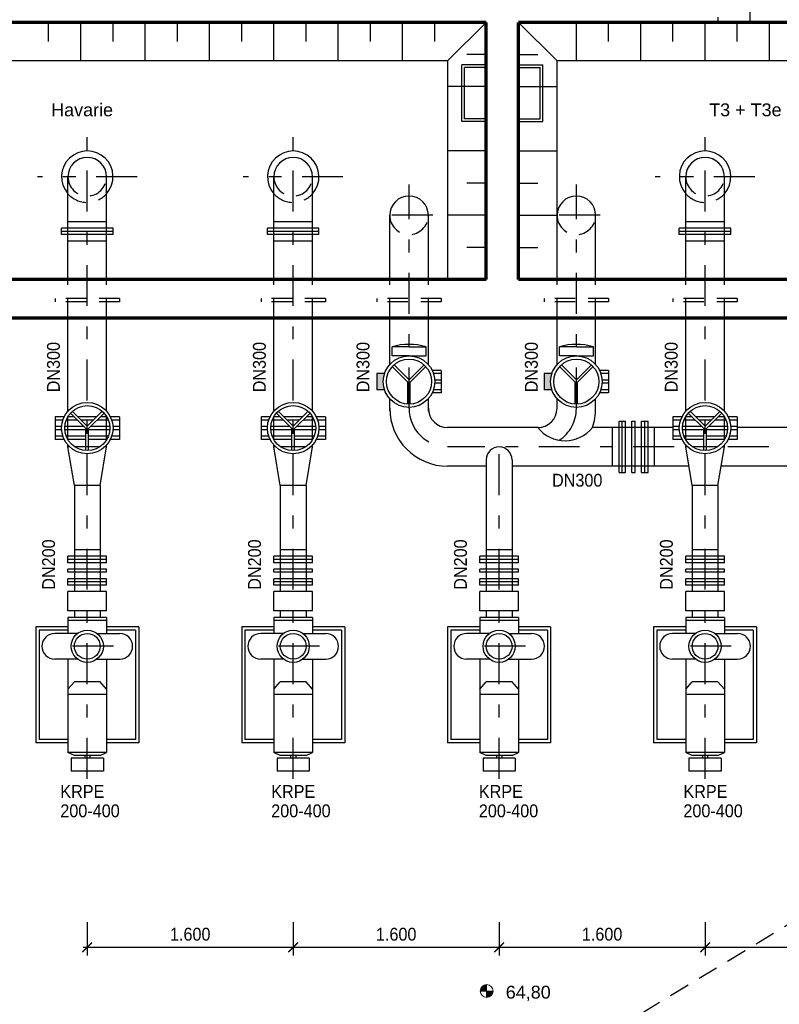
# Model space of a CAD drawing. Header units: metres. Extents: x -5 to 93, y -48 to 79.
# Tile 19 of 91: x 33.2 to 39.1, y -23.24 to -15.59. Entities that reach past the tile are written whole.
import ezdxf

# ---------------------------------------------------------------- set-up
doc = ezdxf.new("R2010")
doc.units = ezdxf.units.M
doc.header["$LTSCALE"] = 0.05
doc.header["$PDMODE"] = 35
doc.header["$PDSIZE"] = 0.1
doc.linetypes.add('STRICHPUNKT2', pattern=[12.7, 6.35, -3.175, 0, -3.175])
doc.linetypes.add('VERDECKT2', pattern=[4.7625, 3.175, -1.5875])
for name, color, linetype, lineweight in [('Beschrifttung', 7, 'Continuous', 18), ('Rohre', 160, 'Continuous', 30), ('Rohre_mitte', 160, 'STRICHPUNKT2', 25), ('Rohre_verdeckt', 160, 'VERDECKT2', 25), ('Sonstiges-1', 3, 'Continuous', 25), ('Wand', 6, 'Continuous', 70)]:
    doc.layers.add(name, color=color, linetype=linetype, lineweight=lineweight)
doc.layers.add('Rohre_Schraffur', color=253, linetype='Continuous')
doc.layers.add('Rohre_Text', color=160, linetype='Continuous')
doc.styles.add('Arial', font='arial.ttf', dxfattribs={"width": 0.9})
doc.styles.get("Standard").update_dxf_attribs({"font": 'arial.ttf'})
doc.dimstyles.new('AEC Bemassung 1-50', dxfattribs={"dimtxt": 0.1, "dimasz": 0.075, "dimexe": 0.0625, "dimexo": 0, "dimgap": 0.05, "dimtad": 1, "dimdec": 3, "dimrnd": 0.005, "dimzin": 1, "dimdsep": 46, "dimtxsty": 'Arial', "dimblk": 'ARCHTICK', "dimcen": 0.125, "dimdle": 0.03125, "dimazin": 0, "dimtfac": 1, "dimtdec": 3, "dimtix": 1, "dimtmove": 2, "dimatfit": 2, "dimfxl": 1, "dimtolj": 1, "dimtzin": 0, "dimarcsym": 0})

# ---------------------------------------------------------------- blocks, each defined once
blk = doc.blocks.new('KOTE')
for p, q in [((-0.25, 0), (0.25, 0)), ((0, -0.25), (0, 0.25))]:
    blk.add_line(p, q)
at = {"const_width": 0.075}
for points in [[(0, 0.2125, 0.4142136), (-0.2125, 0, 1)], [(0.2125, 0, -0.4142136), (0, -0.2125, -1)]]:
    blk.add_lwpolyline(points, format="xyb", dxfattribs=at)
blk.add_circle((0, 0), 0.25)
for points in [[(-0.25, 0), (0, 0), (0, 0.25)], [(0, -0.25), (0, 0), (0.25, 0)]]:
    blk.add_solid(points)
blk = doc.blocks.new('_ArchTick')
at = {"color": 0, "linetype": 'ByBlock', "const_width": 0.15}
blk.add_lwpolyline([(-0.5, -0.5), (0.5, 0.5)], dxfattribs=at)
blk = doc.blocks.new('*D94')
at = {"layer": 'Defpoints', "color": 0, "transparency": 16777216}
for p in [(33.7254, -22.6054), (35.3254, -22.6054), (35.3254, -22.8001)]:
    blk.add_point(p, dxfattribs=at)
at = {"layer": 'Rohre_Text', "color": 0, "lineweight": -2, "transparency": 16777216}
for p, q in [((33.7254, -22.6054), (33.7254, -22.8626)), ((35.3254, -22.6054), (35.3254, -22.8626)), ((33.6941, -22.8001), (35.3566, -22.8001))]:
    blk.add_line(p, q, dxfattribs=at)
at = {"layer": 'Rohre_Text', "color": 0, "lineweight": -2, "transparency": 16777216, "xscale": 0.075, "yscale": 0.075, "zscale": 0.075, "rotation": 180}
blk.add_blockref('_ArchTick', (33.7254, -22.8001), dxfattribs=at)
at = {"layer": 'Rohre_Text', "color": 0, "lineweight": -2, "transparency": 16777216, "xscale": 0.075, "yscale": 0.075, "zscale": 0.075}
blk.add_blockref('_ArchTick', (35.3254, -22.8001), dxfattribs=at)
at = {"layer": 'Rohre_Text', "color": 0, "transparency": 16777216, "insert": (34.5254, -22.699), "char_height": 0.1, "attachment_point": 5, "style": 'Arial'}
blk.add_mtext('\\A1;1.600', dxfattribs=at)
blk = doc.blocks.new('*D95')
at = {"layer": 'Defpoints', "color": 0, "transparency": 16777216}
for p in [(35.3254, -22.6054), (36.9254, -22.6054), (36.9254, -22.8001)]:
    blk.add_point(p, dxfattribs=at)
at = {"layer": 'Rohre_Text', "color": 0, "lineweight": -2, "transparency": 16777216}
for p, q in [((35.3254, -22.6054), (35.3254, -22.8626)), ((36.9254, -22.6054), (36.9254, -22.8626)), ((35.2941, -22.8001), (36.9566, -22.8001))]:
    blk.add_line(p, q, dxfattribs=at)
at = {"layer": 'Rohre_Text', "color": 0, "lineweight": -2, "transparency": 16777216, "xscale": 0.075, "yscale": 0.075, "zscale": 0.075, "rotation": 180}
blk.add_blockref('_ArchTick', (35.3254, -22.8001), dxfattribs=at)
at = {"layer": 'Rohre_Text', "color": 0, "lineweight": -2, "transparency": 16777216, "xscale": 0.075, "yscale": 0.075, "zscale": 0.075}
blk.add_blockref('_ArchTick', (36.9254, -22.8001), dxfattribs=at)
at = {"layer": 'Rohre_Text', "color": 0, "transparency": 16777216, "insert": (36.1254, -22.699), "char_height": 0.1, "attachment_point": 5, "style": 'Arial'}
blk.add_mtext('\\A1;1.600', dxfattribs=at)
blk = doc.blocks.new('*D96')
at = {"layer": 'Defpoints', "color": 0, "transparency": 16777216}
for p in [(36.9254, -22.6054), (38.5254, -22.6054), (38.5254, -22.8001)]:
    blk.add_point(p, dxfattribs=at)
at = {"layer": 'Rohre_Text', "color": 0, "lineweight": -2, "transparency": 16777216}
for p, q in [((36.9254, -22.6054), (36.9254, -22.8626)), ((38.5254, -22.6054), (38.5254, -22.8626)), ((36.8941, -22.8001), (38.5566, -22.8001))]:
    blk.add_line(p, q, dxfattribs=at)
at = {"layer": 'Rohre_Text', "color": 0, "lineweight": -2, "transparency": 16777216, "xscale": 0.075, "yscale": 0.075, "zscale": 0.075, "rotation": 180}
blk.add_blockref('_ArchTick', (36.9254, -22.8001), dxfattribs=at)
at = {"layer": 'Rohre_Text', "color": 0, "lineweight": -2, "transparency": 16777216, "xscale": 0.075, "yscale": 0.075, "zscale": 0.075}
blk.add_blockref('_ArchTick', (38.5254, -22.8001), dxfattribs=at)
at = {"layer": 'Rohre_Text', "color": 0, "transparency": 16777216, "insert": (37.7254, -22.699), "char_height": 0.1, "attachment_point": 5, "style": 'Arial'}
blk.add_mtext('\\A1;1.600', dxfattribs=at)
blk = doc.blocks.new('*D97')
at = {"layer": 'Defpoints', "color": 0, "transparency": 16777216}
for p in [(40.1254, -22.3261), (38.5254, -22.6054), (40.1254, -22.8001)]:
    blk.add_point(p, dxfattribs=at)
at = {"layer": 'Rohre_Text', "color": 0, "lineweight": -2, "transparency": 16777216}
for p, q in [((40.1254, -22.3261), (40.1254, -22.8626)), ((38.5254, -22.6054), (38.5254, -22.8626)), ((38.4941, -22.8001), (40.1566, -22.8001))]:
    blk.add_line(p, q, dxfattribs=at)
at = {"layer": 'Rohre_Text', "color": 0, "lineweight": -2, "transparency": 16777216, "xscale": 0.075, "yscale": 0.075, "zscale": 0.075, "rotation": 180}
blk.add_blockref('_ArchTick', (38.5254, -22.8001), dxfattribs=at)
at = {"layer": 'Rohre_Text', "color": 0, "lineweight": -2, "transparency": 16777216, "xscale": 0.075, "yscale": 0.075, "zscale": 0.075}
blk.add_blockref('_ArchTick', (40.1254, -22.8001), dxfattribs=at)
at = {"layer": 'Rohre_Text', "color": 0, "transparency": 16777216, "insert": (39.3254, -22.699), "char_height": 0.1, "attachment_point": 5, "style": 'Arial'}
blk.add_mtext('\\A1;1.600', dxfattribs=at)

msp = doc.modelspace()

# ---------------------------------------------------------------- hatches: boundary and pattern name
at = {"layer": 'Rohre_Schraffur'}
for points in [[(36.0254, -18.4034, -0.079442), (36.0354, -18.341), (35.9754, -18.341), (35.9754, -18.466), (36.0355, -18.466, -0.079805)], [(37.3254, -18.4034, -0.079442), (37.3354, -18.341), (37.2754, -18.341), (37.2754, -18.466), (37.3355, -18.466, -0.079805)]]:
    msp.add_hatch(color=256, dxfattribs=at).paths.add_polyline_path(points)

# ---------------------------------------------------------------- linework, layer by layer
at = {"layer": 'Rohre'}
for p, q in [((33.5754, -17.6104), (33.5754, -16.8104)), ((33.8754, -17.6104), (33.8754, -16.8104)), ((35.1754, -17.6104), (35.1754, -16.8104)), ((35.4754, -17.6104), (35.4754, -16.8104)), ((38.3754, -17.6104), (38.3754, -16.8104)), ((38.6754, -17.6104), (38.6754, -16.8104)), ((36.0754, -17.6104), (36.0754, -17.1104)), ((36.3754, -17.6104), (36.3754, -17.1104)), ((37.3754, -17.6104), (37.3754, -17.1104)), ((37.6754, -17.6104), (37.6754, -17.1104)), ((33.9254, -17.2104), (33.5254, -17.2104)), ((33.5254, -17.2354), (33.5254, -17.2104)), ((33.8754, -17.1604), (33.5754, -17.1604)), ((33.9254, -17.2354), (33.9254, -17.2104)), ((35.5254, -17.2104), (35.1254, -17.2104)), ((35.1254, -17.2354), (35.1254, -17.2104)), ((35.4754, -17.1604), (35.1754, -17.1604)), ((35.5254, -17.2354), (35.5254, -17.2104)), ((38.7254, -17.2104), (38.3254, -17.2104)), ((38.3254, -17.2354), (38.3254, -17.2104)), ((38.6754, -17.1604), (38.3754, -17.1604)), ((38.7254, -17.2354), (38.7254, -17.2104)), ((33.9254, -17.2354), (33.5254, -17.2354)), ((33.5254, -17.2604), (33.5254, -17.2354)), ((33.9254, -17.2354), (33.5254, -17.2354)), ((33.9254, -17.2604), (33.5254, -17.2604)), ((33.9254, -17.2604), (33.9254, -17.2354)), ((35.5254, -17.2354), (35.1254, -17.2354)), ((35.1254, -17.2604), (35.1254, -17.2354)), ((35.5254, -17.2354), (35.1254, -17.2354)), ((35.5254, -17.2604), (35.1254, -17.2604)), ((35.5254, -17.2604), (35.5254, -17.2354)), ((38.7254, -17.2354), (38.3254, -17.2354)), ((38.3254, -17.2604), (38.3254, -17.2354)), ((38.7254, -17.2354), (38.3254, -17.2354)), ((38.7254, -17.2604), (38.3254, -17.2604)), ((38.7254, -17.2604), (38.7254, -17.2354)), ((33.8754, -17.3104), (33.5754, -17.3104)), ((35.4754, -17.3104), (35.1754, -17.3104)), ((38.6754, -17.3104), (38.3754, -17.3104)), ((33.5754, -18.6321), (33.5754, -17.9104)), ((33.8754, -18.6321), (33.8754, -17.9104)), ((35.1754, -18.6321), (35.1754, -17.9104)), ((35.4754, -18.6321), (35.4754, -17.9104)), ((36.0754, -18.2711), (36.0754, -17.9104)), ((36.3754, -18.2711), (36.3754, -17.9104)), ((37.3754, -18.2711), (37.3754, -17.9104)), ((37.6754, -18.2711), (37.6754, -17.9104)), ((38.3754, -18.6321), (38.3754, -17.9104)), ((38.6754, -18.6321), (38.6754, -17.9104)), ((36.2254, -18.1334), (36.0933, -18.1334)), ((36.0933, -18.2034), (36.0933, -18.1334)), ((36.2254, -18.1334), (36.3575, -18.1334)), ((36.3575, -18.2034), (36.3575, -18.1334)), ((37.5254, -18.1334), (37.3933, -18.1334)), ((37.3933, -18.2034), (37.3933, -18.1334)), ((37.5254, -18.1334), (37.6575, -18.1334)), ((37.6575, -18.2034), (37.6575, -18.1334)), ((36.2254, -18.2034), (36.0933, -18.2034)), ((36.2254, -18.2034), (36.3575, -18.2034)), ((37.5254, -18.2034), (37.3933, -18.2034)), ((37.5254, -18.2034), (37.6575, -18.2034)), ((36.0946, -18.2867), (36.2154, -18.4075)), ((36.1087, -18.2726), (36.2254, -18.3893)), ((36.3421, -18.2726), (36.2254, -18.3893)), ((36.3562, -18.2867), (36.2354, -18.4075)), ((37.3946, -18.2867), (37.5154, -18.4075)), ((37.4087, -18.2726), (37.5254, -18.3893)), ((37.6421, -18.2726), (37.5254, -18.3893)), ((37.6562, -18.2867), (37.5354, -18.4075)), ((35.9754, -18.341), (35.9754, -18.466)), ((36.0354, -18.341), (35.9754, -18.341)), ((36.4754, -18.316), (36.4053, -18.316)), ((36.4754, -18.341), (36.4154, -18.341)), ((36.4754, -18.316), (36.4754, -18.491)), ((37.2754, -18.341), (37.2754, -18.466)), ((37.3354, -18.341), (37.2754, -18.341)), ((37.7754, -18.316), (37.7053, -18.316)), ((37.7754, -18.341), (37.7154, -18.341)), ((37.7754, -18.316), (37.7754, -18.491)), ((35.9754, -18.391), (35.9754, -18.416)), ((36.2154, -18.5784), (36.2154, -18.4075)), ((36.2354, -18.5784), (36.2354, -18.4075)), ((36.4754, -18.391), (36.425, -18.391)), ((36.4754, -18.416), (36.425, -18.416)), ((36.4754, -18.391), (36.4754, -18.416)), ((37.2754, -18.391), (37.2754, -18.416)), ((37.5154, -18.5784), (37.5154, -18.4075)), ((37.5354, -18.5784), (37.5354, -18.4075)), ((37.7754, -18.391), (37.725, -18.391)), ((37.7754, -18.416), (37.725, -18.416)), ((37.7754, -18.391), (37.7754, -18.416)), ((36.0355, -18.466), (35.9754, -18.466)), ((36.4754, -18.491), (36.4052, -18.491)), ((36.4754, -18.466), (36.4153, -18.466)), ((36.4754, -18.466), (36.4754, -18.491)), ((37.3355, -18.466), (37.2754, -18.466)), ((37.7754, -18.491), (37.7052, -18.491)), ((37.7754, -18.466), (37.7153, -18.466)), ((37.7754, -18.466), (37.7754, -18.491)), ((36.0754, -18.6321), (36.0754, -18.5357)), ((36.0754, -18.6104), (36.0754, -18.5357)), ((36.3754, -18.6104), (36.3754, -18.5357)), ((36.3754, -18.6321), (36.3754, -18.5357)), ((37.3754, -18.6104), (37.3754, -18.5357)), ((37.6754, -18.6321), (37.6754, -18.5357)), ((33.5754, -18.8545), (33.5754, -18.6743)), ((33.5946, -18.6477), (33.7154, -18.7685)), ((33.6087, -18.6336), (33.7254, -18.7503)), ((33.8421, -18.6336), (33.7254, -18.7503)), ((33.8562, -18.6477), (33.7354, -18.7685)), ((33.8754, -18.8545), (33.8754, -18.6743)), ((35.1754, -18.8545), (35.1754, -18.6743)), ((35.1946, -18.6477), (35.3154, -18.7685)), ((35.2087, -18.6336), (35.3254, -18.7503)), ((35.4421, -18.6336), (35.3254, -18.7503)), ((35.4562, -18.6477), (35.3354, -18.7685)), ((35.4754, -18.8545), (35.4754, -18.6743)), ((38.3754, -18.8545), (38.3754, -18.6743)), ((38.3946, -18.6477), (38.5154, -18.7685)), ((38.4087, -18.6336), (38.5254, -18.7503)), ((38.6421, -18.6336), (38.5254, -18.7503)), ((38.6562, -18.6477), (38.5354, -18.7685)), ((38.6754, -18.8545), (38.6754, -18.6743)), ((33.4754, -18.677), (33.4754, -18.852)), ((33.5455, -18.677), (33.4754, -18.677)), ((33.5354, -18.702), (33.4754, -18.702)), ((33.6489, -18.702), (33.5619, -18.702)), ((33.6239, -18.677), (33.5738, -18.677)), ((33.7986, -18.677), (33.6522, -18.677)), ((33.7736, -18.702), (33.6772, -18.702)), ((33.8889, -18.702), (33.8019, -18.702)), ((33.877, -18.677), (33.8269, -18.677)), ((33.9754, -18.677), (33.9053, -18.677)), ((33.9754, -18.702), (33.9154, -18.702)), ((33.9754, -18.677), (33.9754, -18.852)), ((35.0754, -18.677), (35.0754, -18.852)), ((35.1455, -18.677), (35.0754, -18.677)), ((35.1354, -18.702), (35.0754, -18.702)), ((35.2489, -18.702), (35.1619, -18.702)), ((35.2239, -18.677), (35.1738, -18.677)), ((35.3986, -18.677), (35.2522, -18.677)), ((35.3736, -18.702), (35.2772, -18.702)), ((35.4889, -18.702), (35.4019, -18.702)), ((35.477, -18.677), (35.4269, -18.677)), ((35.5754, -18.677), (35.5053, -18.677)), ((35.5754, -18.702), (35.5154, -18.702)), ((35.5754, -18.677), (35.5754, -18.852)), ((37.8571, -19.1105), (37.8571, -18.7103)), ((37.8571, -18.7103), (37.8821, -18.7103)), ((37.8821, -19.1105), (37.8821, -18.7103)), ((37.8821, -19.1105), (37.8821, -18.7103)), ((37.8821, -18.7103), (37.9071, -18.7103)), ((37.9071, -19.1105), (37.9071, -18.7103)), ((37.9571, -19.1105), (37.9571, -18.7103)), ((37.9571, -18.7103), (37.9821, -18.7103)), ((37.9821, -19.1105), (37.9821, -18.7103)), ((38.0321, -19.1105), (38.0321, -18.7103)), ((38.0321, -18.7103), (38.0571, -18.7103)), ((38.0571, -19.1105), (38.0571, -18.7103)), ((38.0571, -19.1105), (38.0571, -18.7103)), ((38.0571, -18.7103), (38.0821, -18.7103)), ((38.0821, -19.1105), (38.0821, -18.7103)), ((38.2754, -18.677), (38.2754, -18.852)), ((38.3455, -18.677), (38.2754, -18.677)), ((38.3354, -18.702), (38.2754, -18.702)), ((38.4489, -18.702), (38.3619, -18.702)), ((38.4239, -18.677), (38.3738, -18.677)), ((38.5986, -18.677), (38.4522, -18.677)), ((38.5736, -18.702), (38.4772, -18.702)), ((38.6889, -18.702), (38.6019, -18.702)), ((38.677, -18.677), (38.6269, -18.677)), ((38.7754, -18.677), (38.7053, -18.677)), ((38.7754, -18.702), (38.7154, -18.702)), ((38.7754, -18.677), (38.7754, -18.852)), ((33.5258, -18.752), (33.4754, -18.752)), ((33.4754, -18.752), (33.4754, -18.777)), ((33.5258, -18.777), (33.4754, -18.777)), ((33.5355, -18.827), (33.4754, -18.827)), ((33.4754, -18.827), (33.4754, -18.852)), ((33.6989, -18.752), (33.5508, -18.752)), ((33.7154, -18.777), (33.5509, -18.777)), ((33.7154, -18.827), (33.562, -18.827)), ((33.7154, -18.9394), (33.7154, -18.7685)), ((33.7354, -18.9394), (33.7354, -18.7685)), ((33.8999, -18.777), (33.7354, -18.777)), ((33.8888, -18.827), (33.7354, -18.827)), ((33.9, -18.752), (33.7519, -18.752)), ((33.9754, -18.827), (33.9153, -18.827)), ((33.9754, -18.752), (33.925, -18.752)), ((33.9754, -18.777), (33.925, -18.777)), ((33.9754, -18.752), (33.9754, -18.777)), ((33.9754, -18.827), (33.9754, -18.852)), ((35.1258, -18.752), (35.0754, -18.752)), ((35.0754, -18.752), (35.0754, -18.777)), ((35.1258, -18.777), (35.0754, -18.777)), ((35.1355, -18.827), (35.0754, -18.827)), ((35.0754, -18.827), (35.0754, -18.852)), ((35.2989, -18.752), (35.1508, -18.752)), ((35.3154, -18.777), (35.1509, -18.777)), ((35.3154, -18.827), (35.162, -18.827)), ((35.3154, -18.9394), (35.3154, -18.7685)), ((35.3354, -18.9394), (35.3354, -18.7685)), ((35.4999, -18.777), (35.3354, -18.777)), ((35.4888, -18.827), (35.3354, -18.827)), ((35.5, -18.752), (35.3519, -18.752)), ((35.5754, -18.827), (35.5153, -18.827)), ((35.5754, -18.752), (35.525, -18.752)), ((35.5754, -18.777), (35.525, -18.777)), ((35.5754, -18.752), (35.5754, -18.777)), ((35.5754, -18.827), (35.5754, -18.852)), ((37.2254, -18.7604), (36.5254, -18.7604)), ((38.2754, -18.7604), (37.6497, -18.7604)), ((37.8071, -19.0605), (37.8071, -18.7604)), ((38.1321, -19.0605), (38.1321, -18.7604)), ((38.3258, -18.752), (38.2754, -18.752)), ((38.2754, -18.752), (38.2754, -18.777)), ((38.3258, -18.777), (38.2754, -18.777)), ((38.3355, -18.827), (38.2754, -18.827)), ((38.2754, -18.827), (38.2754, -18.852)), ((38.4989, -18.752), (38.3508, -18.752)), ((38.5154, -18.777), (38.3509, -18.777)), ((38.5154, -18.827), (38.362, -18.827)), ((38.5154, -18.9394), (38.5154, -18.7685)), ((38.5354, -18.9394), (38.5354, -18.7685)), ((38.6999, -18.777), (38.5354, -18.777)), ((38.6888, -18.827), (38.5354, -18.827)), ((38.7, -18.752), (38.5519, -18.752)), ((38.7754, -18.827), (38.7153, -18.827)), ((38.7754, -18.752), (38.725, -18.752)), ((38.7754, -18.777), (38.725, -18.777)), ((38.7754, -18.752), (38.7754, -18.777)), ((41.2254, -18.7604), (38.7754, -18.7604)), ((38.7754, -18.827), (38.7754, -18.852)), ((33.5456, -18.852), (33.4754, -18.852)), ((33.7154, -18.852), (33.5739, -18.852)), ((33.5754, -18.9104), (33.5754, -18.8967)), ((33.8769, -18.852), (33.7354, -18.852)), ((33.8754, -18.9104), (33.8754, -18.8967)), ((33.9754, -18.852), (33.9052, -18.852)), ((35.1456, -18.852), (35.0754, -18.852)), ((35.3154, -18.852), (35.1739, -18.852)), ((35.1754, -18.9104), (35.1754, -18.8967)), ((35.4769, -18.852), (35.3354, -18.852)), ((35.4754, -18.9104), (35.4754, -18.8967)), ((35.5754, -18.852), (35.5052, -18.852)), ((38.3456, -18.852), (38.2754, -18.852)), ((38.5154, -18.852), (38.3739, -18.852)), ((38.3754, -18.9104), (38.3754, -18.8967)), ((38.6769, -18.852), (38.5354, -18.852)), ((38.6754, -18.9104), (38.6754, -18.8967)), ((38.7754, -18.852), (38.7052, -18.852)), ((33.6254, -19.2104), (33.5754, -18.9104)), ((33.5887, -18.9104), (33.5754, -18.9104)), ((33.8218, -18.9104), (33.629, -18.9104)), ((33.8254, -19.2104), (33.8754, -18.9104)), ((33.8754, -18.9104), (33.862, -18.9104)), ((35.1887, -18.9104), (35.1754, -18.9104)), ((35.2254, -19.2104), (35.1754, -18.9104)), ((35.4218, -18.9104), (35.229, -18.9104)), ((35.4254, -19.2104), (35.4754, -18.9104)), ((35.4754, -18.9104), (35.462, -18.9104)), ((38.3887, -18.9104), (38.3754, -18.9104)), ((38.4254, -19.2104), (38.3754, -18.9104)), ((38.6218, -18.9104), (38.429, -18.9104)), ((38.6254, -19.2104), (38.6754, -18.9104)), ((38.6754, -18.9104), (38.662, -18.9104)), ((36.8254, -19.0104), (36.8254, -20.0354)), ((37.0254, -19.0104), (37.0254, -20.0354)), ((36.8254, -19.0604), (36.5254, -19.0604)), ((38.4004, -19.0604), (37.0254, -19.0604)), ((37.8571, -19.1105), (37.8821, -19.1105)), ((37.8821, -19.1105), (37.9071, -19.1105)), ((37.9571, -19.1105), (37.9821, -19.1105)), ((38.0321, -19.1105), (38.0571, -19.1105)), ((38.0571, -19.1105), (38.0821, -19.1105)), ((41.2254, -19.0604), (38.6504, -19.0604)), ((33.6254, -19.2104), (33.6254, -20.0354)), ((33.8254, -19.2104), (33.6254, -19.2104)), ((33.8254, -19.2104), (33.8254, -20.0354)), ((35.4254, -19.2104), (35.2254, -19.2104)), ((35.2254, -19.2104), (35.2254, -20.0354)), ((35.4254, -19.2104), (35.4254, -20.0354)), ((38.6254, -19.2104), (38.4254, -19.2104)), ((38.4254, -19.2104), (38.4254, -20.0354)), ((38.6254, -19.2104), (38.6254, -20.0354)), ((33.8254, -19.7104), (33.6254, -19.7104)), ((35.4254, -19.7104), (35.2254, -19.7104)), ((37.0254, -19.7104), (36.8254, -19.7104)), ((38.6254, -19.7104), (38.4254, -19.7104)), ((33.8754, -19.7604), (33.5754, -19.7604)), ((33.5754, -19.7854), (33.5754, -19.7604)), ((33.8754, -19.7854), (33.5754, -19.7854)), ((33.5754, -19.8104), (33.5754, -19.7854)), ((33.8754, -19.7854), (33.5754, -19.7854)), ((33.8754, -19.8104), (33.5754, -19.8104)), ((33.8754, -19.7854), (33.8754, -19.7604)), ((33.8754, -19.8104), (33.8754, -19.7854)), ((35.4754, -19.7604), (35.1754, -19.7604)), ((35.1754, -19.7854), (35.1754, -19.7604)), ((35.4754, -19.7854), (35.1754, -19.7854)), ((35.1754, -19.8104), (35.1754, -19.7854)), ((35.4754, -19.7854), (35.1754, -19.7854)), ((35.4754, -19.8104), (35.1754, -19.8104)), ((35.4754, -19.7854), (35.4754, -19.7604)), ((35.4754, -19.8104), (35.4754, -19.7854)), ((37.0754, -19.7604), (36.7754, -19.7604)), ((36.7754, -19.7854), (36.7754, -19.7604)), ((37.0754, -19.7854), (36.7754, -19.7854)), ((36.7754, -19.8104), (36.7754, -19.7854)), ((37.0754, -19.7854), (36.7754, -19.7854)), ((37.0754, -19.8104), (36.7754, -19.8104)), ((37.0754, -19.7854), (37.0754, -19.7604)), ((37.0754, -19.8104), (37.0754, -19.7854)), ((38.6754, -19.7604), (38.3754, -19.7604)), ((38.3754, -19.7854), (38.3754, -19.7604)), ((38.6754, -19.7854), (38.3754, -19.7854)), ((38.3754, -19.8104), (38.3754, -19.7854)), ((38.6754, -19.7854), (38.3754, -19.7854)), ((38.6754, -19.8104), (38.3754, -19.8104)), ((38.6754, -19.7854), (38.6754, -19.7604)), ((38.6754, -19.8104), (38.6754, -19.7854)), ((33.8754, -19.8604), (33.5754, -19.8604)), ((33.5754, -19.8854), (33.5754, -19.8604)), ((33.8754, -19.8854), (33.5754, -19.8854)), ((33.8754, -19.8854), (33.8754, -19.8604)), ((35.4754, -19.8604), (35.1754, -19.8604)), ((35.1754, -19.8854), (35.1754, -19.8604)), ((35.4754, -19.8854), (35.1754, -19.8854)), ((35.4754, -19.8854), (35.4754, -19.8604)), ((37.0754, -19.8604), (36.7754, -19.8604)), ((36.7754, -19.8854), (36.7754, -19.8604)), ((37.0754, -19.8854), (36.7754, -19.8854)), ((37.0754, -19.8854), (37.0754, -19.8604)), ((38.6754, -19.8604), (38.3754, -19.8604)), ((38.3754, -19.8854), (38.3754, -19.8604)), ((38.6754, -19.8854), (38.3754, -19.8854)), ((38.6754, -19.8854), (38.6754, -19.8604)), ((33.8754, -19.9354), (33.5754, -19.9354)), ((33.5754, -19.9604), (33.5754, -19.9354)), ((33.8754, -19.9604), (33.5754, -19.9604)), ((33.5754, -19.9854), (33.5754, -19.9604)), ((33.8754, -19.9604), (33.5754, -19.9604)), ((33.8754, -19.9604), (33.8754, -19.9354)), ((33.8754, -19.9854), (33.8754, -19.9604)), ((35.4754, -19.9354), (35.1754, -19.9354)), ((35.1754, -19.9604), (35.1754, -19.9354)), ((35.4754, -19.9604), (35.1754, -19.9604)), ((35.1754, -19.9854), (35.1754, -19.9604)), ((35.4754, -19.9604), (35.1754, -19.9604)), ((35.4754, -19.9604), (35.4754, -19.9354)), ((35.4754, -19.9854), (35.4754, -19.9604)), ((37.0754, -19.9354), (36.7754, -19.9354)), ((36.7754, -19.9604), (36.7754, -19.9354)), ((37.0754, -19.9604), (36.7754, -19.9604)), ((36.7754, -19.9854), (36.7754, -19.9604)), ((37.0754, -19.9604), (36.7754, -19.9604)), ((37.0754, -19.9604), (37.0754, -19.9354)), ((37.0754, -19.9854), (37.0754, -19.9604)), ((38.6754, -19.9354), (38.3754, -19.9354)), ((38.3754, -19.9604), (38.3754, -19.9354)), ((38.6754, -19.9604), (38.3754, -19.9604)), ((38.3754, -19.9854), (38.3754, -19.9604)), ((38.6754, -19.9604), (38.3754, -19.9604)), ((38.6754, -19.9604), (38.6754, -19.9354)), ((38.6754, -19.9854), (38.6754, -19.9604)), ((33.8754, -19.9854), (33.5754, -19.9854)), ((33.8754, -20.0354), (33.5754, -20.0354)), ((33.5754, -20.1854), (33.5754, -20.0354)), ((33.8754, -20.1854), (33.8754, -20.0354)), ((35.4754, -19.9854), (35.1754, -19.9854)), ((35.4754, -20.0354), (35.1754, -20.0354)), ((35.1754, -20.1854), (35.1754, -20.0354)), ((35.4754, -20.1854), (35.4754, -20.0354)), ((37.0754, -19.9854), (36.7754, -19.9854)), ((37.0754, -20.0354), (36.7754, -20.0354)), ((36.7754, -20.1854), (36.7754, -20.0354)), ((37.0754, -20.1854), (37.0754, -20.0354)), ((38.6754, -19.9854), (38.3754, -19.9854)), ((38.6754, -20.0354), (38.3754, -20.0354)), ((38.3754, -20.1854), (38.3754, -20.0354)), ((38.6754, -20.1854), (38.6754, -20.0354)), ((33.8754, -20.1854), (33.5754, -20.1854)), ((33.6254, -20.1854), (33.6254, -20.2354)), ((33.8254, -20.1854), (33.8254, -20.2354)), ((35.4754, -20.1854), (35.1754, -20.1854)), ((35.2254, -20.1854), (35.2254, -20.2354)), ((35.4254, -20.1854), (35.4254, -20.2354)), ((37.0754, -20.1854), (36.7754, -20.1854)), ((36.8254, -20.1854), (36.8254, -20.2354)), ((37.0254, -20.1854), (37.0254, -20.2354)), ((38.6754, -20.1854), (38.3754, -20.1854)), ((38.4254, -20.1854), (38.4254, -20.2354)), ((38.6254, -20.1854), (38.6254, -20.2354)), ((33.8254, -20.2354), (33.5754, -20.2354)), ((33.5754, -20.2354), (33.5754, -20.3604)), ((33.8254, -20.2604), (33.5754, -20.2604)), ((33.8754, -20.2354), (33.8254, -20.2354)), ((33.8754, -20.2604), (33.8254, -20.2604)), ((33.8754, -20.2354), (33.8754, -20.3604)), ((35.4254, -20.2354), (35.1754, -20.2354)), ((35.1754, -20.2354), (35.1754, -20.3604)), ((35.4254, -20.2604), (35.1754, -20.2604)), ((35.4754, -20.2354), (35.4254, -20.2354)), ((35.4754, -20.2604), (35.4254, -20.2604)), ((35.4754, -20.2354), (35.4754, -20.3604)), ((37.0254, -20.2354), (36.7754, -20.2354)), ((36.7754, -20.2354), (36.7754, -20.3604)), ((37.0254, -20.2604), (36.7754, -20.2604)), ((37.0754, -20.2354), (37.0254, -20.2354)), ((37.0754, -20.2604), (37.0254, -20.2604)), ((37.0754, -20.2354), (37.0754, -20.3604)), ((38.6254, -20.2354), (38.3754, -20.2354)), ((38.3754, -20.2354), (38.3754, -20.3604)), ((38.6254, -20.2604), (38.3754, -20.2604)), ((38.6754, -20.2354), (38.6254, -20.2354)), ((38.6754, -20.2604), (38.6254, -20.2604)), ((38.6754, -20.2354), (38.6754, -20.3604)), ((33.5754, -20.3104), (33.3254, -20.3104)), ((33.3254, -20.3104), (33.3254, -21.2104)), ((33.5754, -20.3354), (33.3504, -20.3354)), ((33.3504, -20.3354), (33.3504, -21.1854)), ((34.1254, -20.3104), (33.8754, -20.3104)), ((34.1004, -20.3354), (33.8754, -20.3354)), ((34.1004, -20.3354), (34.1004, -21.1854)), ((34.1254, -20.3104), (34.1254, -21.2104)), ((34.9254, -20.3104), (34.9254, -21.2104)), ((35.1754, -20.3104), (34.9254, -20.3104)), ((34.9254, -20.3104), (34.9254, -21.2104)), ((34.9504, -20.3354), (34.9504, -21.1854)), ((35.1754, -20.3354), (34.9504, -20.3354)), ((34.9504, -20.3354), (34.9504, -21.1854)), ((35.7254, -20.3104), (35.4754, -20.3104)), ((35.7004, -20.3354), (35.4754, -20.3354)), ((35.7004, -20.3354), (35.7004, -21.1854)), ((35.7004, -20.3354), (35.7004, -21.1854)), ((35.7254, -20.3104), (35.7254, -21.2104)), ((35.7254, -20.3104), (35.7254, -21.2104)), ((36.5254, -20.3104), (36.5254, -21.2104)), ((36.5254, -20.3104), (36.5254, -21.2104)), ((36.7754, -20.3104), (36.5254, -20.3104)), ((36.5254, -20.3104), (36.5254, -21.2104)), ((36.5504, -20.3354), (36.5504, -21.1854)), ((36.5504, -20.3354), (36.5504, -21.1854)), ((36.7754, -20.3354), (36.5504, -20.3354)), ((36.5504, -20.3354), (36.5504, -21.1854)), ((37.3254, -20.3104), (37.0754, -20.3104)), ((37.3004, -20.3354), (37.0754, -20.3354)), ((37.3004, -20.3354), (37.3004, -21.1854)), ((37.3004, -20.3354), (37.3004, -21.1854)), ((37.3004, -20.3354), (37.3004, -21.1854)), ((37.3254, -20.3104), (37.3254, -21.2104)), ((37.3254, -20.3104), (37.3254, -21.2104)), ((37.3254, -20.3104), (37.3254, -21.2104)), ((38.1254, -20.3104), (38.1254, -21.2104)), ((38.3754, -20.3104), (38.1254, -20.3104)), ((38.1254, -20.3104), (38.1254, -21.2104)), ((38.1504, -20.3354), (38.1504, -21.1854)), ((38.3754, -20.3354), (38.1504, -20.3354)), ((38.1504, -20.3354), (38.1504, -21.1854)), ((38.9254, -20.3104), (38.6754, -20.3104)), ((38.9004, -20.3354), (38.6754, -20.3354)), ((38.9004, -20.3354), (38.9004, -21.1854)), ((38.9004, -20.3354), (38.9004, -21.1854)), ((38.9254, -20.3104), (38.9254, -21.2104)), ((38.9254, -20.3104), (38.9254, -21.2104)), ((33.6254, -20.3604), (33.473, -20.3604)), ((33.6504, -20.3604), (33.5754, -20.3604)), ((33.8004, -20.3604), (33.8754, -20.3604)), ((33.8254, -20.3604), (33.9778, -20.3604)), ((35.2254, -20.3604), (35.073, -20.3604)), ((35.2504, -20.3604), (35.1754, -20.3604)), ((35.4004, -20.3604), (35.4754, -20.3604)), ((35.4254, -20.3604), (35.5778, -20.3604)), ((36.8254, -20.3604), (36.673, -20.3604)), ((36.8504, -20.3604), (36.7754, -20.3604)), ((37.0004, -20.3604), (37.0754, -20.3604)), ((37.0254, -20.3604), (37.1778, -20.3604)), ((38.4254, -20.3604), (38.273, -20.3604)), ((38.4504, -20.3604), (38.3754, -20.3604)), ((38.6004, -20.3604), (38.6754, -20.3604)), ((38.6254, -20.3604), (38.7778, -20.3604)), ((33.6504, -20.5604), (33.473, -20.5604)), ((33.5754, -20.5604), (33.5754, -21.2854)), ((33.8004, -20.5604), (33.9778, -20.5604)), ((33.8754, -20.5604), (33.8754, -21.2854)), ((35.2504, -20.5604), (35.073, -20.5604)), ((35.1754, -20.5604), (35.1754, -21.2854)), ((35.4004, -20.5604), (35.5778, -20.5604)), ((35.4754, -20.5604), (35.4754, -21.2854)), ((36.8504, -20.5604), (36.673, -20.5604)), ((36.7754, -20.5604), (36.7754, -21.2854)), ((37.0004, -20.5604), (37.1778, -20.5604)), ((37.0754, -20.5604), (37.0754, -21.2854)), ((38.4504, -20.5604), (38.273, -20.5604)), ((38.3754, -20.5604), (38.3754, -21.2854)), ((38.6004, -20.5604), (38.7778, -20.5604)), ((38.6754, -20.5604), (38.6754, -21.2854)), ((33.5754, -20.7926), (33.6254, -20.7354)), ((33.8254, -20.7354), (33.6254, -20.7354)), ((33.8754, -20.7926), (33.8254, -20.7354)), ((35.1754, -20.7926), (35.2254, -20.7354)), ((35.4254, -20.7354), (35.2254, -20.7354)), ((35.4754, -20.7926), (35.4254, -20.7354)), ((36.7754, -20.7926), (36.8254, -20.7354)), ((37.0254, -20.7354), (36.8254, -20.7354)), ((37.0754, -20.7926), (37.0254, -20.7354)), ((38.3754, -20.7926), (38.4254, -20.7354)), ((38.6254, -20.7354), (38.4254, -20.7354)), ((38.6754, -20.7926), (38.6254, -20.7354)), ((33.8754, -20.8354), (33.5754, -20.8354)), ((35.4754, -20.8354), (35.1754, -20.8354)), ((37.0754, -20.8354), (36.7754, -20.8354)), ((38.6754, -20.8354), (38.3754, -20.8354)), ((33.5754, -21.1854), (33.3504, -21.1854)), ((34.1004, -21.1854), (33.8754, -21.1854)), ((35.1754, -21.1854), (34.9504, -21.1854)), ((35.7004, -21.1854), (35.4754, -21.1854)), ((36.7754, -21.1854), (36.5504, -21.1854)), ((37.3004, -21.1854), (37.0754, -21.1854)), ((38.3754, -21.1854), (38.1504, -21.1854)), ((38.9004, -21.1854), (38.6754, -21.1854)), ((33.5754, -21.2104), (33.3254, -21.2104)), ((34.1254, -21.2104), (33.8754, -21.2104)), ((35.1754, -21.2104), (34.9254, -21.2104)), ((35.7254, -21.2104), (35.4754, -21.2104)), ((36.7754, -21.2104), (36.5254, -21.2104)), ((37.3254, -21.2104), (37.0754, -21.2104)), ((38.3754, -21.2104), (38.1254, -21.2104)), ((38.9254, -21.2104), (38.6754, -21.2104)), ((33.8754, -21.2854), (33.5754, -21.2854)), ((33.6254, -21.3104), (33.5754, -21.2854)), ((33.8504, -21.3304), (33.6004, -21.3304)), ((33.6004, -21.3304), (33.6004, -21.4304)), ((33.8254, -21.3104), (33.6254, -21.3104)), ((33.7054, -21.3104), (33.7054, -21.3304)), ((33.7454, -21.3104), (33.7454, -21.3304)), ((33.8254, -21.3104), (33.8754, -21.2854)), ((33.8504, -21.3304), (33.8504, -21.4304)), ((35.4754, -21.2854), (35.1754, -21.2854)), ((35.2254, -21.3104), (35.1754, -21.2854)), ((35.4504, -21.3304), (35.2004, -21.3304)), ((35.2004, -21.3304), (35.2004, -21.4304)), ((35.4254, -21.3104), (35.2254, -21.3104)), ((35.3054, -21.3104), (35.3054, -21.3304)), ((35.3454, -21.3104), (35.3454, -21.3304)), ((35.4254, -21.3104), (35.4754, -21.2854)), ((35.4504, -21.3304), (35.4504, -21.4304)), ((37.0754, -21.2854), (36.7754, -21.2854)), ((36.8254, -21.3104), (36.7754, -21.2854)), ((37.0504, -21.3304), (36.8004, -21.3304)), ((36.8004, -21.3304), (36.8004, -21.4304)), ((37.0254, -21.3104), (36.8254, -21.3104)), ((36.9054, -21.3104), (36.9054, -21.3304)), ((36.9454, -21.3104), (36.9454, -21.3304)), ((37.0254, -21.3104), (37.0754, -21.2854)), ((37.0504, -21.3304), (37.0504, -21.4304)), ((38.6754, -21.2854), (38.3754, -21.2854)), ((38.4254, -21.3104), (38.3754, -21.2854)), ((38.6504, -21.3304), (38.4004, -21.3304)), ((38.4004, -21.3304), (38.4004, -21.4304)), ((38.6254, -21.3104), (38.4254, -21.3104)), ((38.5054, -21.3104), (38.5054, -21.3304)), ((38.5454, -21.3104), (38.5454, -21.3304)), ((38.6254, -21.3104), (38.6754, -21.2854)), ((38.6504, -21.3304), (38.6504, -21.4304)), ((33.8504, -21.4304), (33.6004, -21.4304)), ((35.4504, -21.4304), (35.2004, -21.4304)), ((37.0504, -21.4304), (36.8004, -21.4304)), ((38.6504, -21.4304), (38.4004, -21.4304))]:
    msp.add_line(p, q, dxfattribs=at)
for centre, radius in [((36.2254, -18.4034), 0.2), ((37.5254, -18.4034), 0.2), ((36.2254, -18.4034), 0.175), ((37.5254, -18.4034), 0.175), ((33.7254, -18.7644), 0.2), ((33.7254, -18.7644), 0.175), ((35.3254, -18.7644), 0.2), ((35.3254, -18.7644), 0.175), ((38.5254, -18.7644), 0.2), ((38.5254, -18.7644), 0.175), ((33.7254, -20.4604), 0.125), ((35.3254, -20.4604), 0.125), ((36.9254, -20.4604), 0.125), ((38.5254, -20.4604), 0.125), ((33.7254, -20.4604), 0.1), ((35.3254, -20.4604), 0.1), ((36.9254, -20.4604), 0.1), ((38.5254, -20.4604), 0.1)]:
    msp.add_circle(centre, radius, dxfattribs=at)
for centre, radius, start, end in [((33.7254, -16.8104), 0.2, 318.59038, 221.40962), ((33.7254, -16.8104), 0.15, 0, 180), ((35.3254, -16.8104), 0.2, 318.59038, 221.40962), ((35.3254, -16.8104), 0.15, 0, 180), ((38.5254, -16.8104), 0.2, 318.59038, 221.40962), ((38.5254, -16.8104), 0.15, 0, 180), ((36.2254, -17.1104), 0.15, 0, 180), ((37.5254, -17.1104), 0.15, 0, 180), ((36.2254, -18.5588), 0.4454, 72.75346, 107.24654), ((37.5254, -18.5588), 0.4454, 72.75346, 107.24654), ((36.5254, -18.6104), 0.45, 180, 270), ((36.5254, -18.6104), 0.15, 180, 270), ((37.2254, -18.6104), 0.15, 270, 0), ((37.2254, -18.6104), 0.45, 340.52878, 0), ((37.4375, -18.5925), 0.2706, 218.37068, 321.62932), ((36.9254, -19.0104), 0.1, 0, 180), ((33.473, -20.4604), 0.1, 90, 270), ((33.9778, -20.4604), 0.1, 270, 90), ((35.073, -20.4604), 0.1, 90, 270), ((35.5778, -20.4604), 0.1, 270, 90), ((36.673, -20.4604), 0.1, 90, 270), ((37.1778, -20.4604), 0.1, 270, 90), ((38.273, -20.4604), 0.1, 90, 270), ((38.7778, -20.4604), 0.1, 270, 90)]:
    msp.add_arc(centre, radius, start, end, dxfattribs=at)
at = {"layer": 'Rohre_mitte'}
for p, q in [((38.8754, -15.6104), (38.8754, -15.0104)), ((33.7254, -21.4898), (33.7254, -16.4456)), ((35.3254, -21.4898), (35.3254, -16.4456)), ((38.5254, -21.4898), (38.5254, -16.4456)), ((34.1119, -16.8104), (33.3378, -16.8104)), ((35.7119, -16.8104), (34.9378, -16.8104)), ((38.9119, -16.8104), (38.1378, -16.8104)), ((36.2254, -18.6104), (36.2254, -16.8702)), ((37.5254, -18.6104), (37.5254, -16.8702)), ((36.4091, -17.1104), (36.0057, -17.1104)), ((37.7091, -17.1104), (37.3057, -17.1104)), ((36.9254, -21.4898), (36.9254, -18.8577)), ((41.2254, -18.9104), (36.5254, -18.9104)), ((33.9292, -20.4604), (33.4807, -20.4604)), ((35.5292, -20.4604), (35.0807, -20.4604)), ((37.1292, -20.4604), (36.6807, -20.4604)), ((38.7292, -20.4604), (38.2807, -20.4604))]:
    msp.add_line(p, q, dxfattribs=at)
for centre, start, end in [((36.5254, -18.6104), 180, 270), ((37.2254, -18.6104), 303.93402, 0)]:
    msp.add_arc(centre, 0.3, start, end, dxfattribs=at)
at = {"layer": 'Rohre_Text'}
msp.add_line((33.2254, -17.9104), (33.543, -17.9104), dxfattribs=at)
at = {"layer": 'Rohre_verdeckt'}
for p, q in [((38.6254, -15.3104), (38.6254, -15.6104)), ((33.5754, -17.9104), (33.5754, -17.6104)), ((33.8754, -17.9104), (33.8754, -17.6104)), ((35.1754, -17.9104), (35.1754, -17.6104)), ((35.4754, -17.9104), (35.4754, -17.6104)), ((36.0754, -17.9104), (36.0754, -17.6104)), ((36.3754, -17.9104), (36.3754, -17.6104)), ((37.3754, -17.9104), (37.3754, -17.6104)), ((37.6754, -17.9104), (37.6754, -17.6104)), ((38.3754, -17.9104), (38.3754, -17.6104)), ((38.6754, -17.9104), (38.6754, -17.6104)), ((33.9754, -17.7571), (33.4754, -17.7571)), ((33.4754, -17.7571), (33.4754, -17.7821)), ((33.9754, -17.7821), (33.4754, -17.7821)), ((33.9754, -17.7571), (33.9754, -17.7821)), ((35.5754, -17.7571), (35.0754, -17.7571)), ((35.0754, -17.7571), (35.0754, -17.7821)), ((35.5754, -17.7821), (35.0754, -17.7821)), ((35.5754, -17.7571), (35.5754, -17.7821)), ((36.4754, -17.7571), (35.9754, -17.7571)), ((35.9754, -17.7571), (35.9754, -17.7821)), ((36.4754, -17.7821), (35.9754, -17.7821)), ((36.4754, -17.7571), (36.4754, -17.7821)), ((37.7754, -17.7571), (37.2754, -17.7571)), ((37.2754, -17.7571), (37.2754, -17.7821)), ((37.7754, -17.7821), (37.2754, -17.7821)), ((37.7754, -17.7571), (37.7754, -17.7821)), ((38.7754, -17.7571), (38.2754, -17.7571)), ((38.2754, -17.7571), (38.2754, -17.7821)), ((38.7754, -17.7821), (38.2754, -17.7821)), ((38.7754, -17.7571), (38.7754, -17.7821)), ((34.2754, -25.5904), (40.4254, -21.8604))]:
    msp.add_line(p, q, dxfattribs=at)
for centre, radius, start, end in [((33.7254, -16.8104), 0.15, 180, 0), ((35.3254, -16.8104), 0.15, 180, 0), ((38.5254, -16.8104), 0.15, 180, 0), ((33.7254, -16.8104), 0.2, 221.40962, 318.59038), ((35.3254, -16.8104), 0.2, 221.40962, 318.59038), ((38.5254, -16.8104), 0.2, 221.40962, 318.59038), ((36.2254, -17.1104), 0.15, 180, 0), ((37.5254, -17.1104), 0.15, 180, 0)]:
    msp.add_arc(centre, radius, start, end, dxfattribs=at)
at = {"layer": 'Sonstiges-1'}
for p, q in [((33.4254, -15.7604), (33.4254, -15.6104)), ((33.6754, -15.9104), (33.6754, -15.6104)), ((33.9254, -15.7604), (33.9254, -15.6104)), ((34.1754, -15.9104), (34.1754, -15.6104)), ((34.4254, -15.7604), (34.4254, -15.6104)), ((34.6754, -15.9104), (34.6754, -15.6104)), ((34.9254, -15.7604), (34.9254, -15.6104)), ((35.1754, -15.9104), (35.1754, -15.6104)), ((35.4254, -15.7604), (35.4254, -15.6104)), ((35.6754, -15.9104), (35.6754, -15.6104)), ((35.9254, -15.7604), (35.9254, -15.6104)), ((36.1754, -15.9104), (36.1754, -15.6104)), ((36.4254, -15.7604), (36.4254, -15.6104)), ((36.5254, -15.9104), (36.8254, -15.6104)), ((37.3754, -15.9104), (37.0754, -15.6104)), ((37.5254, -15.9104), (37.5254, -15.6104)), ((37.7754, -15.7604), (37.7754, -15.6104)), ((38.0254, -15.9104), (38.0254, -15.6104)), ((38.2754, -15.7604), (38.2754, -15.6104)), ((38.5254, -15.9104), (38.5254, -15.6104)), ((38.7754, -15.7604), (38.7754, -15.6104)), ((39.0254, -15.9104), (39.0254, -15.6104)), ((36.5254, -15.9104), (36.5254, -17.6104)), ((36.8254, -15.8604), (36.6754, -15.8604)), ((37.0754, -15.8604), (37.2254, -15.8604)), ((37.3754, -17.6104), (37.3754, -15.9104)), ((36.6354, -16.3804), (36.6354, -15.9404)), ((36.6554, -16.3604), (36.6554, -15.9604)), ((37.2454, -16.3604), (37.2454, -15.9604)), ((37.2654, -16.3804), (37.2654, -15.9404)), ((36.8254, -16.1104), (36.5254, -16.1104)), ((37.0754, -16.1104), (37.3754, -16.1104)), ((36.8254, -16.3604), (36.6754, -16.3604)), ((37.0754, -16.3604), (37.2254, -16.3604)), ((36.8254, -16.6104), (36.5254, -16.6104)), ((37.0754, -16.6104), (37.3754, -16.6104)), ((36.8254, -16.8604), (36.6754, -16.8604)), ((37.0754, -16.8604), (37.2254, -16.8604)), ((36.8254, -17.1104), (36.5254, -17.1104)), ((37.0754, -17.1104), (37.3754, -17.1104)), ((36.8254, -17.3604), (36.6754, -17.3604)), ((37.0754, -17.3604), (37.2254, -17.3604))]:
    msp.add_line(p, q, dxfattribs=at)
for points in [[(36.5254, -15.9104), (32.6254, -15.9104)], [(40.3754, -15.9104), (37.3754, -15.9104)], [(36.8254, -15.9404), (36.6354, -15.9404)], [(36.8254, -15.9604), (36.6554, -15.9604)], [(37.0754, -15.9404), (37.2654, -15.9404)], [(37.0754, -15.9604), (37.2454, -15.9604)], [(36.8254, -16.3604), (36.6554, -16.3604)], [(37.0754, -16.3604), (37.2454, -16.3604)], [(36.8254, -16.3804), (36.6354, -16.3804)], [(37.0754, -16.3804), (37.2654, -16.3804)]]:
    msp.add_lwpolyline(points, dxfattribs=at)
at = {"layer": 'Wand'}
for p, q in [((36.8254, -17.6104), (36.8254, -15.6104)), ((37.0754, -17.6104), (37.0754, -15.6104)), ((36.8254, -17.6104), (32.3254, -17.6104)), ((40.6754, -17.6104), (37.0754, -17.6104)), ((42.7254, -17.9104), (32.0254, -17.9104))]:
    msp.add_line(p, q, dxfattribs=at)
for points in [[(36.8254, -15.6104), (32.3254, -15.6104)], [(40.6754, -15.6104), (37.0754, -15.6104)]]:
    msp.add_lwpolyline(points, dxfattribs=at)

# ---------------------------------------------------------------- block references
at = {"layer": 'Beschrifttung', "xscale": 0.2000000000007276, "yscale": 0.2000000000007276, "zscale": 0.2000000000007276}
msp.add_blockref('KOTE', (36.8281, -23.1402), dxfattribs=at)

# ---------------------------------------------------------------- texts
at = {"layer": 'Beschrifttung'}
for s, p in [('Havarie', (33.4444, -16.3406)), ('T3 + T3e', (38.5574, -16.3406)), ('64,80', (36.9767, -23.1989))]:
    msp.add_text(s, height=0.1, dxfattribs=at).set_placement(p)
at = {"layer": 'Rohre_Text', "style": 'Arial', "width": 0.9}
for s, p in [('DN300', (33.5125, -18.4862)), ('DN300', (35.1125, -18.4862)), ('DN300', (35.9174, -18.4862)), ('DN300', (37.2257, -18.4862)), ('DN300', (38.3125, -18.4862)), ('DN200', (33.4747, -20.0208)), ('DN200', (35.0747, -20.0208)), ('DN200', (36.6747, -20.0208)), ('DN200', (38.2747, -20.0208))]:
    msp.add_text(s, height=0.1, rotation=90, dxfattribs=at).set_placement(p)
for s, p in [('DN300', (37.3364, -19.2195)), ('KRPE', (33.516, -21.639)), ('KRPE', (35.1547, -21.639)), ('KRPE', (36.7678, -21.639)), ('KRPE', (38.3571, -21.639)), ('200-400', (33.516, -21.7894)), ('200-400', (35.1547, -21.7894)), ('200-400', (36.7678, -21.7894)), ('200-400', (38.3571, -21.7894))]:
    msp.add_text(s, height=0.1, dxfattribs=at).set_placement(p)

# ---------------------------------------------------------------- dimensions: what is measured, and where the dimension line sits
at = {"layer": 'Rohre_Text'}
for base, p1, p2, picture, middle in [((40.1254, -22.8001), (38.5254, -22.6054), (40.1254, -22.3261), '*D97', (39.3254, -22.699)), ((35.3254, -22.8001), (33.7254, -22.6054), (35.3254, -22.6054), '*D94', (34.5254, -22.699)), ((36.9254, -22.8001), (35.3254, -22.6054), (36.9254, -22.6054), '*D95', (36.1254, -22.699)), ((38.5254, -22.8001), (36.9254, -22.6054), (38.5254, -22.6054), '*D96', (37.7254, -22.699))]:
    dim = msp.add_linear_dim(base=base, p1=p1, p2=p2, dimstyle='AEC Bemassung 1-50', dxfattribs=at)
    dim.commit()
    dim.dimension.update_dxf_attribs({"geometry": picture, "text_midpoint": middle})

doc.saveas('drawing.dxf')
